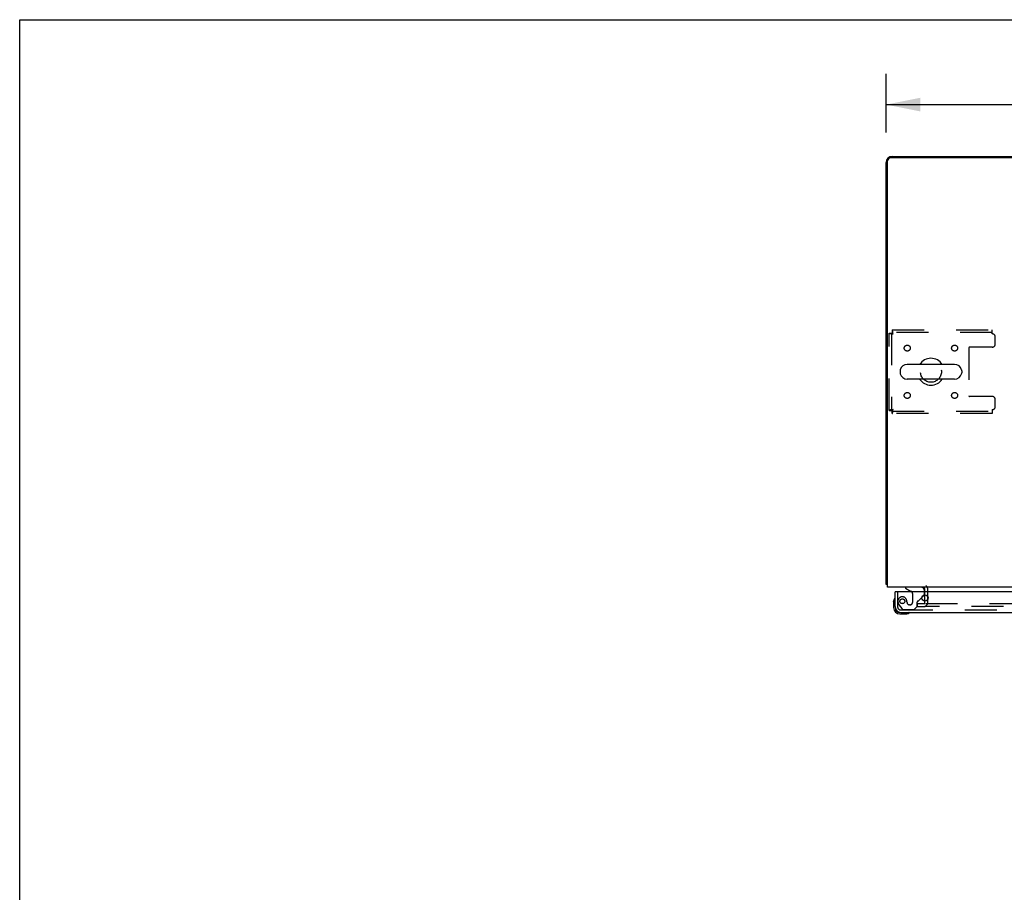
# Model space of a CAD drawing. Header units: inches. Extents: x 0 to 243, y 0 to 157.
# Tile 6 of 84: x 0 to 41, y 121 to 157. Entities that reach past the tile are written whole.
import ezdxf

# ---------------------------------------------------------------- set-up
doc = ezdxf.new("R2010")
doc.units = ezdxf.units.IN
doc.header["$LTSCALE"] = 13.348617
doc.header["$MEASUREMENT"] = 0
doc.linetypes.add('HIDDEN', pattern=[0.2, 0.1, -0.1])
doc.layers.get('0').update_dxf_attribs({"linetype": 'CONTINUOUS'})
for name, color, linetype in [('DEFAULT_2', 8, 'HIDDEN'), ('DIMENSIONS', 7, 'CONTINUOUS'), ('SECONDARY_OR_LEFT_DOOR_ASSEMBLY', 7, 'CONTINUOUS')]:
    doc.layers.add(name, color=color, linetype=linetype)
doc.styles.get("Standard").update_dxf_attribs({"font": 'arial.ttf'})
doc.dimstyles.new('DIMSTYLE_1', dxfattribs={"dimtxt": 1.070745, "dimasz": 1.42766, "dimexe": 0.09, "dimexo": 0.07, "dimgap": 0.0375, "dimtad": 0, "dimtih": 1, "dimtoh": 1, "dimzin": 4, "dimdsep": 46, "dimtxsty": 'Standard', "dimblk": '_FILLED', "dimblk1": '_FILLED', "dimblk2": '_FILLED', "dimcen": 0.09, "dimadec": 3, "dimazin": 1, "dimtfac": 1, "dimtdec": 3, "dimtofl": 0, "dimtmove": 0, "dimatfit": 3, "dimldrblk": '_FILLED', "dimfxl": 0, "dimtolj": 1, "dimtzin": 4, "dimarcsym": 0})

# ---------------------------------------------------------------- blocks, each defined once
blk = doc.blocks.new('_FILLED')
at = {"color": 0, "linetype": 'ByBlock'}
blk.add_solid([(0, 0), (-1, 0.2), (-1, -0.2)], dxfattribs=at)
blk = doc.blocks.new('*D1')
at = {"layer": 'DIMENSIONS', "color": 2, "linetype": 'Continuous'}
for p, q in [((36.199, 152.326), (36.199, 154.779)), ((113.949, 152.326), (113.949, 154.779)), ((36.199, 153.494), (72.668, 153.494)), ((113.949, 153.494), (77.48, 153.494))]:
    blk.add_line(p, q, dxfattribs=at)
at = {"layer": 'DIMENSIONS', "color": 2, "linetype": 'Continuous', "xscale": 1.4276595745, "yscale": 1.4276595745, "zscale": 1.4276595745, "rotation": 180}
blk.add_blockref('_FILLED', (36.199, 153.494), dxfattribs=at)
at = {"layer": 'DIMENSIONS', "color": 2, "linetype": 'Continuous', "xscale": 1.4276595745, "yscale": 1.4276595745, "zscale": 1.4276595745}
blk.add_blockref('_FILLED', (113.949, 153.494), dxfattribs=at)
at = {"layer": 'DIMENSIONS', "color": 2, "linetype": 'Continuous', "insert": (75.074, 154.029), "char_height": 1.0707, "width": 3.74164, "attachment_point": 2, "line_spacing_factor": 0.9}
blk.add_mtext('77.75', dxfattribs=at)

msp = doc.modelspace()

# ---------------------------------------------------------------- linework, layer by layer
at = {"color": 7, "linetype": 'Continuous'}
for p, q in [((0, 0), (0, 157.043)), ((0, 157.043), (242.702, 157.043)), ((36.199, 133.452), (36.199, 151.077)), ((36.261, 133.327), (36.261, 151.139)), ((113.761, 151.264), (36.386, 151.264)), ((36.449, 151.327), (52.949, 151.327)), ((36.786, 142.37), (36.786, 142.283)), ((39.061, 142.633), (37.086, 142.633)), ((39.361, 142.37), (39.361, 142.283)), ((39.061, 142.021), (37.086, 142.021)), ((36.199, 133.452), (36.261, 133.452)), ((36.259, 133.414), (36.261, 133.415)), ((113.886, 133.327), (36.261, 133.327)), ((37.824, 133.123), (37.824, 133.202)), ((37.824, 132.74), (37.824, 133.006))]:
    msp.add_line(p, q, dxfattribs=at)
for points in [[(36.23, 133.43), (36.223, 133.432), (36.219, 133.434), (36.216, 133.435), (36.213, 133.436), (36.21, 133.438), (36.208, 133.439), (36.206, 133.44), (36.204, 133.442), (36.202, 133.443), (36.201, 133.445), (36.2, 133.447), (36.199, 133.448), (36.199, 133.45), (36.199, 133.452)], [(36.259, 133.414), (36.257, 133.416), (36.255, 133.418), (36.252, 133.42), (36.249, 133.422), (36.245, 133.423), (36.242, 133.425), (36.238, 133.427), (36.234, 133.428), (36.23, 133.43)]]:
    msp.add_lwpolyline(points, dxfattribs=at)
for centre, radius, start, end in [((36.449, 151.077), 0.25, 90, 180), ((36.386, 151.139), 0.125, 90, 180), ((38.074, 142.327), 0.562, 32.9567, 147.0433), ((36.93, 142.37), 0.144, 164.3697, 180), ((37.086, 142.327), 0.306, 90, 164.3697), ((39.061, 142.327), 0.306, 15.6303, 90), ((39.218, 142.37), 0.144, 0, 15.6303), ((36.93, 142.283), 0.144, 180, 195.6303), ((37.086, 142.327), 0.306, 195.6303, 270), ((38.074, 142.327), 0.562, 212.956, 327.044), ((39.061, 142.327), 0.306, 270, 344.3697), ((39.218, 142.283), 0.144, 344.3697, 360), ((36.449, 133.577), 0.25, 220.7609, 221.3932), ((37.699, 133.202), 0.125, 0, 90)]:
    msp.add_arc(centre, radius, start, end, dxfattribs=at)
at = {"layer": 'DEFAULT_2', "color": 8, "linetype": 'HIDDEN'}
for p, q in [((36.458, 144.077), (36.458, 143.973)), ((36.458, 144.077), (40.636, 144.077)), ((40.636, 143.91), (40.636, 144.077)), ((36.324, 140.711), (36.324, 143.943)), ((36.324, 143.943), (36.428, 143.943)), ((36.428, 143.943), (36.428, 140.711)), ((40.636, 143.973), (36.458, 143.973)), ((40.761, 143.483), (40.761, 143.785)), ((39.661, 143.328), (39.661, 141.325)), ((40.636, 143.358), (39.691, 143.358)), ((40.636, 141.295), (39.691, 141.295)), ((40.761, 140.869), (40.761, 141.17)), ((36.324, 140.711), (36.428, 140.711)), ((40.636, 140.744), (40.636, 140.577)), ((36.458, 140.577), (36.458, 140.681)), ((36.458, 140.681), (40.636, 140.681)), ((40.636, 140.577), (36.458, 140.577)), ((37.824, 133.006), (37.824, 133.123)), ((37.949, 132.702), (37.949, 133.202)), ((37.511, 132.514), (37.511, 132.639)), ((37.511, 132.639), (37.828, 132.639)), ((37.511, 132.514), (37.828, 132.514)), ((37.824, 132.702), (37.824, 132.74)), ((37.855, 132.639), (73.136, 132.639)), ((73.136, 132.514), (37.855, 132.514))]:
    msp.add_line(p, q, dxfattribs=at)
for points in [[(36.491, 143.91), (36.488, 143.928), (36.486, 143.947), (36.484, 143.965), (36.481, 143.982), (36.479, 143.999), (36.477, 144.014), (36.474, 144.028), (36.472, 144.04), (36.47, 144.051), (36.467, 144.06), (36.465, 144.067), (36.463, 144.073), (36.46, 144.076), (36.458, 144.077)], [(36.324, 143.943), (36.325, 143.94), (36.328, 143.938), (36.333, 143.936), (36.34, 143.933), (36.349, 143.931), (36.36, 143.929), (36.373, 143.926), (36.387, 143.924), (36.402, 143.922), (36.418, 143.919), (36.436, 143.917), (36.454, 143.914), (36.472, 143.912), (36.491, 143.91)], [(36.428, 143.943), (36.428, 143.94), (36.429, 143.938), (36.431, 143.936), (36.434, 143.933), (36.437, 143.931), (36.442, 143.929), (36.446, 143.926), (36.452, 143.924), (36.457, 143.922), (36.463, 143.919), (36.47, 143.917), (36.477, 143.914), (36.484, 143.912), (36.491, 143.91)], [(36.491, 143.91), (36.488, 143.917), (36.486, 143.924), (36.484, 143.931), (36.481, 143.937), (36.479, 143.943), (36.477, 143.949), (36.474, 143.954), (36.472, 143.959), (36.47, 143.963), (36.467, 143.967), (36.465, 143.969), (36.463, 143.971), (36.46, 143.972), (36.458, 143.973)], [(36.491, 140.744), (36.472, 140.741), (36.454, 140.739), (36.436, 140.737), (36.418, 140.734), (36.402, 140.732), (36.387, 140.73), (36.373, 140.727), (36.36, 140.725), (36.349, 140.723), (36.34, 140.72), (36.333, 140.718), (36.328, 140.715), (36.325, 140.713), (36.324, 140.711)], [(36.491, 140.744), (36.484, 140.741), (36.477, 140.739), (36.47, 140.737), (36.463, 140.734), (36.457, 140.732), (36.452, 140.73), (36.446, 140.727), (36.442, 140.725), (36.437, 140.723), (36.434, 140.72), (36.431, 140.718), (36.429, 140.715), (36.428, 140.713), (36.428, 140.711)], [(36.458, 140.577), (36.46, 140.578), (36.463, 140.581), (36.465, 140.586), (36.467, 140.593), (36.47, 140.602), (36.472, 140.613), (36.474, 140.626), (36.477, 140.64), (36.479, 140.655), (36.481, 140.671), (36.484, 140.689), (36.486, 140.707), (36.488, 140.725), (36.491, 140.744)], [(36.458, 140.681), (36.46, 140.681), (36.463, 140.682), (36.465, 140.684), (36.467, 140.687), (36.47, 140.69), (36.472, 140.694), (36.474, 140.699), (36.477, 140.704), (36.479, 140.71), (36.481, 140.716), (36.484, 140.723), (36.486, 140.73), (36.488, 140.737), (36.491, 140.744)]]:
    msp.add_lwpolyline(points, dxfattribs=at)
for centre, radius in [((37.084, 143.316), 0.125), ((39.063, 143.316), 0.125), ((38.074, 142.327), 0.438), ((37.084, 141.337), 0.125), ((39.063, 141.337), 0.125)]:
    msp.add_circle(centre, radius, dxfattribs=at)
for centre, radius, start, end in [((40.636, 143.785), 0.125, 0, 90), ((39.691, 143.328), 0.03, 90, 180), ((40.636, 143.483), 0.125, 270, 360), ((39.691, 141.325), 0.03, 180, 270), ((40.636, 141.17), 0.125, 0, 90), ((40.636, 140.869), 0.125, 270, 360), ((37.699, 133.202), 0.25, 0, 49.2391), ((37.761, 132.702), 0.188, 270, 360), ((37.761, 132.702), 0.0625, 270, 360)]:
    msp.add_arc(centre, radius, start, end, dxfattribs=at)
at = {"layer": 'SECONDARY_OR_LEFT_DOOR_ASSEMBLY', "color": 7, "linetype": 'Continuous'}
for p, q in [((37.016, 133.327), (37.016, 133.288)), ((36.594, 133.123), (36.574, 133.123)), ((37.016, 133.288), (37.254, 133.15)), ((37.693, 132.896), (37.774, 132.976)), ((37.803, 133.123), (37.803, 133.17)), ((36.514, 132.728), (36.517, 132.766)), ((36.514, 132.728), (36.514, 132.472)), ((36.56, 132.864), (36.559, 132.857)), ((36.574, 132.515), (36.574, 132.472)), ((36.777, 132.209), (37.033, 132.209)), ((37.162, 132.254), (37.169, 132.255))]:
    msp.add_line(p, q, dxfattribs=at)
at = {"layer": 'SECONDARY_OR_LEFT_DOOR_ASSEMBLY', "color": 8, "linetype": 'HIDDEN'}
for p, q in [((37.646, 133.327), (37.016, 133.327)), ((36.678, 133.123), (36.678, 132.515)), ((37.304, 133.063), (37.304, 132.684)), ((37.554, 132.757), (37.693, 132.896)), ((37.803, 133.047), (37.803, 133.123)), ((36.752, 132.572), (36.854, 132.427)), ((37.075, 132.684), (37.075, 132.672)), ((37.206, 132.586), (37.173, 132.586)), ((37.37, 132.394), (37.496, 132.52)), ((37.496, 132.52), (37.496, 132.699)), ((36.82, 132.373), (73.265, 132.373)), ((36.918, 132.394), (37.37, 132.394))]:
    msp.add_line(p, q, dxfattribs=at)
at = {"layer": 'SECONDARY_OR_LEFT_DOOR_ASSEMBLY', "color": 3, "linetype": 'Continuous'}
for p, q in [((36.574, 132.515), (36.574, 133.123)), ((73.491, 133.123), (36.594, 133.123)), ((36.82, 132.269), (73.265, 132.269))]:
    msp.add_line(p, q, dxfattribs=at)
msp.add_circle((37.824, 132.873), 0.133, dxfattribs=at)
at = {"layer": 'SECONDARY_OR_LEFT_DOOR_ASSEMBLY', "color": 8, "linetype": 'HIDDEN'}
msp.add_circle((36.878, 132.736), 0.101, dxfattribs=at)
at = {"layer": 'SECONDARY_OR_LEFT_DOOR_ASSEMBLY', "color": 7, "linetype": 'Continuous'}
for centre, radius, start, end in [((37.646, 133.17), 0.157, 0, 90), ((37.204, 133.063), 0.1, 36.5468, 59.908), ((37.703, 133.047), 0.1, 315, 332.9732), ((36.764, 132.728), 0.25, 149.1101, 180), ((36.777, 132.472), 0.263, 180, 270), ((36.562, 132.849), 0.015, 96.3796, 149.1101), ((36.559, 132.849), 0.015, 0, 83.6204), ((36.777, 132.472), 0.203, 180, 270), ((37.033, 132.459), 0.25, 270, 300.8899), ((37.154, 132.254), 0.015, 6.3796, 90), ((37.154, 132.257), 0.015, 300.8899, 353.6204)]:
    msp.add_arc(centre, radius, start, end, dxfattribs=at)
at = {"layer": 'SECONDARY_OR_LEFT_DOOR_ASSEMBLY', "color": 8, "linetype": 'HIDDEN'}
for centre, radius, start, end in [((36.878, 132.736), 0.187, 17.8482, 196.8439), ((37.204, 133.063), 0.1, 0, 36.5468), ((37.703, 133.047), 0.1, 332.9732, 360), ((36.82, 132.515), 0.142, 180, 270), ((37.068, 132.793), 0.386, 196.8439, 215.1), ((36.682, 132.672), 0.393, 1.6599, 17.9298), ((37.173, 132.684), 0.098, 180, 270), ((37.206, 132.684), 0.098, 270, 360), ((37.535, 132.699), 0.039, 111.6096, 180), ((37.484, 132.828), 0.1, 291.6096, 315), ((36.918, 132.473), 0.079, 215.1, 270)]:
    msp.add_arc(centre, radius, start, end, dxfattribs=at)
at = {"layer": 'SECONDARY_OR_LEFT_DOOR_ASSEMBLY', "color": 3, "linetype": 'Continuous'}
msp.add_arc((36.82, 132.515), 0.246, 180, 270, dxfattribs=at)

# ---------------------------------------------------------------- dimensions: what is measured, and where the dimension line sits
at = {"layer": 'DIMENSIONS', "color": 2, "linetype": 'Continuous'}
dim = msp.add_linear_dim(base=(113.949, 153.494), p1=(36.199, 154.849), p2=(113.949, 154.849), dimstyle='DIMSTYLE_1', dxfattribs=at)
dim.commit()
dim.dimension.update_dxf_attribs({"geometry": '*D1', "text_midpoint": (75.078, 153.48), "dimtype": 160})

doc.saveas('drawing.dxf')
